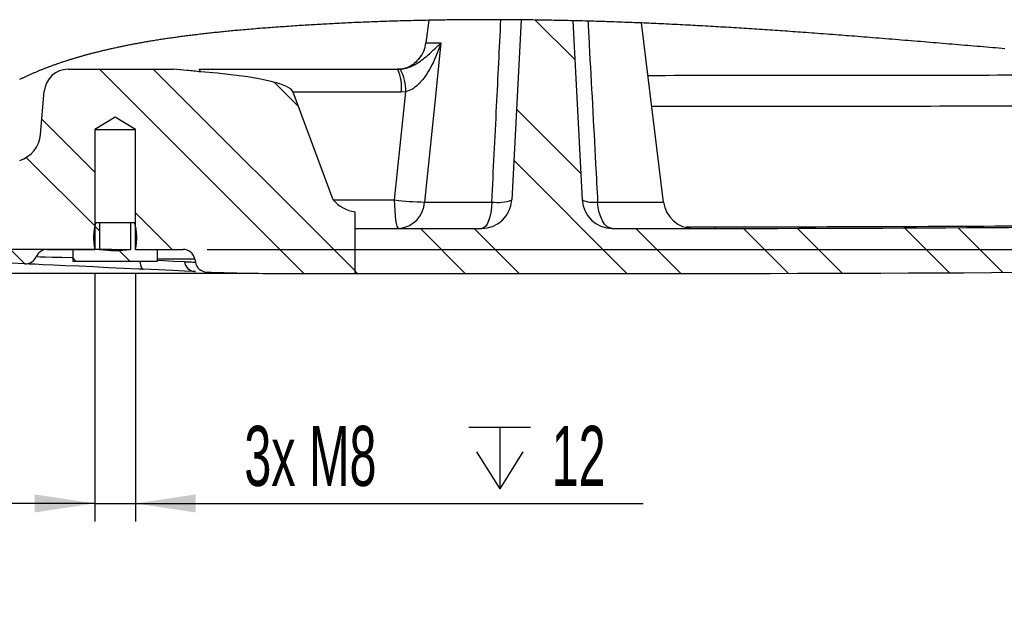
# Model space of a CAD drawing. Extents: x 0 to 4205, y 0 to 2970.
# Tile 19 of 68: x 1414 to 1824, y 1192 to 1435. Entities that reach past the tile are written whole.
import ezdxf

# ---------------------------------------------------------------- set-up
doc = ezdxf.new("R2010")
doc.units = 0
doc.header["$LTSCALE"] = 5
doc.layers.get('0').update_dxf_attribs({"linetype": 'CONTINUOUS'})
doc.styles.add('SLDTEXTSTYLE0', font='TXT', dxfattribs={"width": 0.605})
doc.dimstyles.new('SLDDIMSTYLE3', dxfattribs={"dimtxt": 25, "dimasz": 25, "dimexe": 0, "dimexo": 0.0625, "dimgap": 6.25, "dimtad": 1, "dimdec": 1, "dimlfac": 0.4, "dimrnd": 1e-09, "dimzin": 12, "dimtxsty": 'SLDTEXTSTYLE0', "dimsah": 1, "dimcen": 0.09, "dimazin": 3, "dimtfac": 1, "dimtmove": 0, "dimatfit": 3, "dimtolj": 1, "dimtzin": 12})

# ---------------------------------------------------------------- blocks, each defined once
blk = doc.blocks.new('SW_HATCH_1')
at = {"color": 0, "linetype": 'CONTINUOUS'}
for p, q in [((92.32, 87.28), (75.83, 103.78)), ((-20.7, -1.75), (-105.7, 83.24)), ((0.7, -0.7), (-83.25, 83.24)), ((-22.85, 67.75), (-32.96, 77.86)), ((94.8, 39.9), (68, 66.71)), ((-107.8, 40.45), (-129.87, 62.51)), ((-107.8, 18), (-136.34, 46.54)), ((114.01, -1.75), (66.88, 45.37)), ((-136.93, 2.22), (-156.83, 22.13)), ((-75.6, 8.24), (-90.8, 23.45)), ((-105.8, 16), (-107.77, 17.97)), ((46.66, -1.75), (27.91, 16.99)), ((69.11, -1.75), (50.36, 16.99)), ((136.46, -1.75), (117.71, 16.99)), ((181.33, -1.73), (162.61, 17)), ((203.73, -1.67), (185.03, 17.03)), ((248.44, -1.48), (229.78, 17.17)), ((270.75, -1.34), (252.12, 17.29)), ((-115.5, 3.25), (-116.8, 4.55)), ((-93.05, 3.25), (-97.59, 7.79)), ((0, 0), (0.7, -0.7)), ((1.75, -1.75), (0, 0))]:
    blk.add_line(p, q, dxfattribs=at)
blk = doc.blocks.new('SW_SYMBOL_HOLE_DEPTH')
at = {"color": 0, "linetype": 'CONTINUOUS'}
for p, q in [((0, 4375), (4000, 4375)), ((2000, 4375), (2000, 375)), ((500, 2775), (2000, 375)), ((3500, 2775), (2000, 375))]:
    blk.add_line(p, q, dxfattribs=at)
blk = doc.blocks.new('_D_20')
at = {"color": 7, "linetype": 'CONTINUOUS'}
for p, q in [((1444.82, 1329.76), (1444.82, 1226.46)), ((1461.82, 1329.76), (1461.82, 1226.46)), ((1444.82, 1233.96), (1394.82, 1233.96)), ((1444.82, 1233.96), (1461.82, 1233.96)), ((1461.82, 1233.96), (1673.44, 1233.96))]:
    blk.add_line(p, q, dxfattribs=at)
for points in [[(1444.82, 1233.96), (1419.82, 1237.71), (1419.82, 1230.21)], [(1461.82, 1233.96), (1486.82, 1230.21), (1486.82, 1237.71)]]:
    blk.add_solid(points, dxfattribs=at)
at = {"color": 7, "linetype": 'CONTINUOUS', "xscale": 0.006445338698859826, "yscale": 0.006445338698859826, "zscale": 0.006445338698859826}
blk.add_blockref('SW_SYMBOL_HOLE_DEPTH', (1600.72, 1237.58), dxfattribs=at)
at = {"color": 7, "linetype": 'CONTINUOUS', "char_height": 25, "attachment_point": 1, "style": 'SLDTEXTSTYLE0'}
for s, insert in [('3x M8', (1507.17, 1266.26)), ('12', (1635.25, 1266.26))]:
    blk.add_mtext(s, dxfattribs=dict(at, insert=insert))
blk = doc.blocks.new('_D_21')
at = {"color": 7, "linetype": 'CONTINUOUS'}
for p, q in [((2663.41, 1352.26), (2663.41, 1402.26)), ((2516.64, 1352.26), (2670.91, 1352.26)), ((2663.41, 1339.76), (2663.41, 1352.26)), ((1491.63, 1339.76), (2670.91, 1339.76)), ((2663.41, 1339.76), (2663.41, 1261.99))]:
    blk.add_line(p, q, dxfattribs=at)
for points in [[(2663.41, 1352.26), (2667.16, 1377.26), (2659.66, 1377.26)], [(2663.41, 1339.76), (2659.66, 1314.76), (2667.16, 1314.76)]]:
    blk.add_solid(points, dxfattribs=at)
at = {"color": 7, "linetype": 'CONTINUOUS', "insert": (2631.18, 1261.99), "char_height": 25, "attachment_point": 1, "rotation": 90, "style": 'SLDTEXTSTYLE0'}
blk.add_mtext('5', dxfattribs=at)
blk = doc.blocks.new('_D_22')
at = {"color": 7, "linetype": 'CONTINUOUS'}
for p, q in [((1320.38, 1339.76), (1320.38, 1394.36)), ((1451.85, 1339.76), (1312.88, 1339.76)), ((1320.38, 1329.76), (1320.38, 1339.76)), ((1510.34, 1329.76), (1312.88, 1329.76)), ((1320.38, 1329.76), (1320.38, 1279.76))]:
    blk.add_line(p, q, dxfattribs=at)
for points in [[(1320.38, 1339.76), (1324.13, 1364.76), (1316.63, 1364.76)], [(1320.38, 1329.76), (1316.63, 1304.76), (1324.13, 1304.76)]]:
    blk.add_solid(points, dxfattribs=at)
at = {"color": 7, "linetype": 'CONTINUOUS', "insert": (1288.16, 1375.26), "char_height": 25, "attachment_point": 1, "rotation": 90, "style": 'SLDTEXTSTYLE0'}
blk.add_mtext('4', dxfattribs=at)

msp = doc.modelspace()

# ---------------------------------------------------------------- linework, layer by layer
at = {"color": 7, "linetype": 'CONTINUOUS'}
for p, q in [((1584.03, 1435.18), (1582.87, 1425.73)), ((1622.57, 1435.36), (1618.64, 1360.35)), ((1644.1, 1434.99), (1648.01, 1360.35)), ((1681.91, 1359.48), (1672.75, 1434.05)), ((1433.74, 1414.76), (1477.68, 1414.76)), ((1488.28, 1414.76), (1571.12, 1414.76)), ((1572.03, 1414.8), (1570.98, 1414.76)), ((1422.2, 1387.61), (1423.77, 1405.63)), ((1544.19, 1360.35), (1527.54, 1405.28)), ((1453.32, 1394.86), (1444.82, 1389.76)), ((1461.82, 1389.76), (1453.32, 1394.86)), ((1444.82, 1389.76), (1444.82, 1339.76)), ((1444.82, 1389.76), (1461.82, 1389.76)), ((1461.82, 1339.76), (1461.82, 1389.76)), ((1553.32, 1329.76), (1553.32, 1355.44)), ((1445.23, 1351.01), (1446.82, 1351.01)), ((1446.82, 1351.01), (1446.82, 1339.76)), ((1446.82, 1351.01), (1459.82, 1351.01)), ((1459.82, 1339.76), (1459.82, 1351.01)), ((1459.82, 1351.01), (1461.42, 1351.01)), ((1553.32, 1348.51), (1606.15, 1348.51)), ((1660.49, 1348.51), (1703.32, 1348.51)), ((1425.02, 1339.76), (1444.82, 1339.76)), ((1435.82, 1334.76), (1435.82, 1339.76)), ((1435.82, 1339.76), (1444.79, 1339.76)), ((1446.82, 1339.76), (1459.82, 1339.76)), ((1461.82, 1339.76), (1481.63, 1339.76)), ((1461.85, 1339.76), (1470.82, 1339.76)), ((1470.82, 1339.76), (1470.82, 1334.76)), ((1415.62, 1333.74), (1373.06, 1335.67)), ((1470.82, 1334.76), (1435.82, 1334.76)), ((1486.55, 1335.63), (1486.76, 1334.44)), ((1486.27, 1330.53), (1486.76, 1330.51)), ((1486.76, 1330.51), (1486.32, 1330.53)), ((1520.34, 1329.76), (1553.32, 1329.76)), ((1553.32, 1329.76), (1703.32, 1329.76))]:
    msp.add_line(p, q, dxfattribs=at)
at = {"color": 8, "linetype": 'CONTINUOUS'}
for p, q in [((1582.87, 1425.73), (1589.09, 1425.73)), ((1571.12, 1414.76), (1572.18, 1414.8)), ((1572.53, 1405.28), (1527.54, 1405.28)), ((1569.82, 1360.35), (1574.44, 1405.36)), ((1574.44, 1405.36), (1572.53, 1405.28)), ((1544.19, 1360.35), (1569.82, 1360.35)), ((1582.25, 1359.48), (1610.32, 1359.48)), ((1654.44, 1359.48), (1681.91, 1359.48)), ((1691.34, 1349.11), (1703.37, 1349.11)), ((1486.55, 1335.63), (1470.82, 1335.63))]:
    msp.add_line(p, q, dxfattribs=at)
at = {"color": 7, "linetype": 'CONTINUOUS', "flags": 128}
for points in [[(1824.2, 1423.33), (1822.92, 1423.44), (1821.65, 1423.54), (1820.37, 1423.65), (1819.09, 1423.76), (1817.78, 1423.87), (1816.48, 1423.98), (1815.17, 1424.09), (1813.87, 1424.2), (1812.56, 1424.31), (1811.28, 1424.42), (1809.99, 1424.53), (1808.71, 1424.63), (1807.42, 1424.74), (1806.11, 1424.85), (1804.8, 1424.96), (1803.48, 1425.07), (1802.17, 1425.19), (1800.85, 1425.3), (1799.53, 1425.41), (1798.21, 1425.52), (1796.9, 1425.63), (1795.58, 1425.74), (1794.26, 1425.85), (1792.95, 1425.96), (1791.63, 1426.07), (1790.33, 1426.18), (1789.03, 1426.28), (1787.74, 1426.39), (1786.44, 1426.5), (1785.11, 1426.61), (1783.79, 1426.72), (1782.46, 1426.83), (1781.13, 1426.94), (1779.8, 1427.05), (1778.47, 1427.15), (1777.14, 1427.26), (1775.81, 1427.37), (1774.48, 1427.48), (1773.14, 1427.59), (1771.81, 1427.69), (1770.47, 1427.8), (1769.14, 1427.91), (1767.8, 1428.02), (1766.57, 1428.11), (1765.35, 1428.21), (1764.12, 1428.31), (1762.89, 1428.4), (1761.66, 1428.5), (1760.43, 1428.6), (1759.31, 1428.68), (1758.2, 1428.77), (1757.08, 1428.86), (1755.96, 1428.94), (1754.84, 1429.03), (1753.72, 1429.11), (1752.4, 1429.21), (1751.08, 1429.31), (1749.76, 1429.41), (1748.44, 1429.51), (1747.25, 1429.6), (1746.07, 1429.69), (1744.89, 1429.78), (1743.7, 1429.86), (1742.52, 1429.95), (1741.33, 1430.04), (1740.15, 1430.12), (1738.96, 1430.21), (1737.9, 1430.28), (1736.83, 1430.36), (1735.77, 1430.43), (1734.7, 1430.51), (1733.63, 1430.58), (1732.59, 1430.66), (1731.54, 1430.73), (1730.49, 1430.8), (1729.44, 1430.87), (1728.37, 1430.95), (1727.29, 1431.02), (1726.22, 1431.09), (1725.15, 1431.16), (1724.07, 1431.24), (1723, 1431.31), (1721.92, 1431.38), (1720.85, 1431.45), (1719.77, 1431.52), (1718.7, 1431.59), (1717.62, 1431.66), (1716.55, 1431.72), (1715.49, 1431.79), (1714.43, 1431.86), (1713.37, 1431.92), (1712.31, 1431.99), (1711.23, 1432.05), (1710.15, 1432.12), (1709.07, 1432.19), (1707.98, 1432.25), (1706.9, 1432.32), (1705.81, 1432.38), (1704.73, 1432.44), (1703.64, 1432.51), (1702.56, 1432.57), (1701.47, 1432.63), (1700.38, 1432.69), (1699.29, 1432.75), (1698.2, 1432.81), (1697.11, 1432.87), (1696.11, 1432.93), (1695.11, 1432.98), (1694.11, 1433.03), (1693.11, 1433.09), (1692.11, 1433.14), (1691.11, 1433.19), (1689.96, 1433.25), (1688.81, 1433.31), (1687.67, 1433.36), (1686.52, 1433.42), (1685.37, 1433.48), (1684.24, 1433.53), (1683.11, 1433.58), (1681.98, 1433.64), (1680.85, 1433.69), (1679.84, 1433.74), (1678.83, 1433.78), (1677.82, 1433.83), (1676.81, 1433.87), (1675.79, 1433.92), (1674.78, 1433.96), (1673.77, 1434), (1672.75, 1434.05), (1671.75, 1434.09), (1670.76, 1434.13), (1669.76, 1434.17), (1668.76, 1434.21), (1667.76, 1434.25), (1666.76, 1434.28), (1665.76, 1434.32), (1664.66, 1434.36), (1663.56, 1434.4), (1662.46, 1434.44), (1661.36, 1434.48), (1660.25, 1434.52), (1659.33, 1434.55), (1658.41, 1434.58), (1657.49, 1434.61), (1656.57, 1434.64), (1655.65, 1434.67), (1654.73, 1434.7), (1653.86, 1434.73), (1652.98, 1434.75), (1652.11, 1434.78), (1651.24, 1434.8), (1650.37, 1434.83), (1649.33, 1434.86), (1648.28, 1434.89), (1647.24, 1434.91), (1646.19, 1434.94), (1645.14, 1434.97), (1644.1, 1434.99), (1643.12, 1435.02), (1642.14, 1435.04), (1641.16, 1435.06), (1640.18, 1435.08), (1639.2, 1435.1), (1638.24, 1435.12), (1637.28, 1435.14), (1636.32, 1435.16), (1635.35, 1435.18), (1634.37, 1435.2), (1633.38, 1435.21), (1632.4, 1435.23), (1631.41, 1435.25), (1630.43, 1435.26), (1629.44, 1435.28), (1628.45, 1435.29), (1627.47, 1435.3), (1626.49, 1435.31), (1625.51, 1435.33), (1624.53, 1435.34), (1623.55, 1435.35), (1622.57, 1435.36), (1621.62, 1435.37), (1620.68, 1435.37), (1619.73, 1435.38), (1618.79, 1435.39), (1617.84, 1435.39), (1616.91, 1435.4), (1615.98, 1435.4), (1615.05, 1435.41), (1614.11, 1435.41), (1613.24, 1435.42), (1612.37, 1435.42), (1611.49, 1435.42), (1610.62, 1435.42), (1609.75, 1435.42), (1608.87, 1435.42), (1608.04, 1435.42), (1607.22, 1435.42), (1606.39, 1435.42), (1605.57, 1435.42), (1604.74, 1435.41), (1603.81, 1435.41), (1602.89, 1435.41), (1601.97, 1435.4), (1601.04, 1435.4), (1600.12, 1435.39), (1599.19, 1435.38), (1598.26, 1435.38), (1597.34, 1435.37), (1596.41, 1435.36), (1595.48, 1435.35), (1594.55, 1435.34), (1593.62, 1435.33), (1592.69, 1435.32), (1591.76, 1435.31), (1590.83, 1435.29), (1589.9, 1435.28), (1588.92, 1435.26), (1587.95, 1435.25), (1586.97, 1435.23), (1585.99, 1435.22), (1585.01, 1435.2), (1584.03, 1435.18), (1583.11, 1435.16), (1582.19, 1435.14), (1581.27, 1435.12), (1580.35, 1435.1), (1579.43, 1435.08), (1578.53, 1435.06), (1577.62, 1435.04), (1576.71, 1435.02), (1575.81, 1434.99), (1574.88, 1434.97), (1573.96, 1434.94), (1573.03, 1434.92), (1572.1, 1434.89), (1571.17, 1434.86), (1570.25, 1434.84), (1569.32, 1434.81), (1568.39, 1434.78), (1567.46, 1434.75), (1566.53, 1434.72), (1565.6, 1434.69), (1564.66, 1434.65), (1563.73, 1434.62), (1562.8, 1434.59), (1561.94, 1434.56), (1561.09, 1434.52), (1560.23, 1434.49), (1559.38, 1434.46), (1558.52, 1434.42), (1557.66, 1434.39), (1556.73, 1434.35), (1555.79, 1434.31), (1554.85, 1434.27), (1553.91, 1434.23), (1552.98, 1434.19), (1552.04, 1434.15), (1551.1, 1434.1), (1550.24, 1434.06), (1549.37, 1434.02), (1548.51, 1433.98), (1547.65, 1433.94), (1546.79, 1433.9), (1545.92, 1433.85), (1545.06, 1433.81), (1544.19, 1433.76), (1543.33, 1433.72), (1542.46, 1433.67), (1541.6, 1433.63), (1540.73, 1433.58), (1539.91, 1433.53), (1539.09, 1433.49), (1538.27, 1433.44), (1537.46, 1433.39), (1536.64, 1433.35), (1535.81, 1433.3), (1534.98, 1433.25), (1534.15, 1433.2), (1533.32, 1433.15), (1532.48, 1433.09), (1531.65, 1433.04), (1530.82, 1432.99), (1529.99, 1432.94), (1529.11, 1432.88), (1528.24, 1432.82), (1527.37, 1432.76), (1526.49, 1432.7), (1525.62, 1432.65), (1524.74, 1432.59), (1523.87, 1432.52), (1522.99, 1432.46), (1522.11, 1432.4), (1521.24, 1432.34), (1520.36, 1432.27), (1519.48, 1432.21), (1518.65, 1432.15), (1517.82, 1432.09), (1516.99, 1432.02), (1516.17, 1431.96), (1515.34, 1431.9), (1514.46, 1431.83), (1513.57, 1431.76), (1512.69, 1431.69), (1511.81, 1431.61), (1510.93, 1431.54), (1510.05, 1431.47), (1509.22, 1431.4), (1508.39, 1431.33), (1507.56, 1431.26), (1506.73, 1431.18), (1505.9, 1431.11), (1505.2, 1431.05), (1504.51, 1430.98), (1503.82, 1430.92), (1503.13, 1430.86), (1502.43, 1430.79), (1501.74, 1430.73), (1501.09, 1430.67), (1500.44, 1430.6), (1499.79, 1430.54), (1499.13, 1430.48), (1498.48, 1430.41), (1497.86, 1430.35), (1497.24, 1430.29), (1496.61, 1430.22), (1495.99, 1430.16), (1495.37, 1430.09), (1494.76, 1430.03), (1494.15, 1429.96), (1493.54, 1429.9), (1492.93, 1429.83), (1492.3, 1429.76), (1491.68, 1429.69), (1491.06, 1429.62), (1490.44, 1429.55), (1489.82, 1429.48), (1489.2, 1429.41), (1488.58, 1429.34), (1487.96, 1429.27), (1487.34, 1429.19), (1486.72, 1429.12), (1486.1, 1429.04), (1485.48, 1428.97), (1484.86, 1428.89), (1484.24, 1428.81), (1483.68, 1428.74), (1483.11, 1428.67), (1482.55, 1428.6), (1481.98, 1428.52), (1481.42, 1428.45), (1480.86, 1428.37), (1480.32, 1428.3), (1479.78, 1428.23), (1479.25, 1428.16), (1478.71, 1428.08), (1478.17, 1428.01), (1477.64, 1427.93), (1477.1, 1427.86), (1476.57, 1427.78), (1476.01, 1427.7), (1475.45, 1427.62), (1474.89, 1427.54), (1474.33, 1427.45), (1473.78, 1427.37), (1473.22, 1427.29), (1472.66, 1427.2), (1472.11, 1427.11), (1471.55, 1427.03), (1471, 1426.94), (1470.45, 1426.85), (1469.89, 1426.76), (1469.37, 1426.68), (1468.85, 1426.59), (1468.33, 1426.51), (1467.81, 1426.42), (1467.29, 1426.33), (1466.82, 1426.26), (1466.35, 1426.17), (1465.89, 1426.09), (1465.42, 1426.01), (1464.95, 1425.93), (1464.49, 1425.85), (1464.03, 1425.77), (1463.57, 1425.69), (1463.12, 1425.6), (1462.65, 1425.52), (1462.18, 1425.43), (1461.72, 1425.35), (1461.26, 1425.26), (1460.79, 1425.17), (1460.33, 1425.08), (1459.86, 1424.99), (1459.4, 1424.9), (1458.94, 1424.81), (1458.48, 1424.72), (1458.02, 1424.63), (1457.56, 1424.54), (1457.1, 1424.45), (1456.64, 1424.35), (1456.22, 1424.27), (1455.8, 1424.18), (1455.38, 1424.09), (1454.97, 1424.01), (1454.55, 1423.92), (1454.13, 1423.83), (1453.68, 1423.73), (1453.22, 1423.63), (1452.77, 1423.53), (1452.32, 1423.43), (1451.87, 1423.33), (1451.42, 1423.23), (1450.96, 1423.13), (1450.55, 1423.04), (1450.14, 1422.94), (1449.73, 1422.85), (1449.32, 1422.75), (1448.91, 1422.66), (1448.5, 1422.56), (1448.09, 1422.46), (1447.68, 1422.36), (1447.28, 1422.27), (1446.87, 1422.17), (1446.47, 1422.07), (1446.06, 1421.97), (1445.68, 1421.87), (1445.3, 1421.78), (1444.92, 1421.68), (1444.54, 1421.58), (1444.16, 1421.48), (1443.79, 1421.39), (1443.43, 1421.3), (1443.07, 1421.2), (1442.7, 1421.1), (1442.34, 1421.01), (1441.98, 1420.91), (1441.64, 1420.82), (1441.3, 1420.73), (1440.96, 1420.63), (1440.62, 1420.54), (1440.28, 1420.45), (1439.95, 1420.35), (1439.61, 1420.26), (1439.27, 1420.16), (1438.94, 1420.07), (1438.6, 1419.97), (1438.27, 1419.88), (1437.94, 1419.78), (1437.62, 1419.69), (1437.29, 1419.59), (1436.96, 1419.49), (1436.62, 1419.39), (1436.29, 1419.29), (1435.96, 1419.19), (1435.63, 1419.09), (1435.31, 1418.99), (1434.98, 1418.89), (1434.66, 1418.79), (1434.34, 1418.69), (1434.01, 1418.59), (1433.68, 1418.49), (1433.35, 1418.38), (1433.03, 1418.28), (1432.7, 1418.17), (1432.37, 1418.07), (1432.05, 1417.96), (1431.72, 1417.85), (1431.4, 1417.75), (1431.08, 1417.64), (1430.76, 1417.53), (1430.44, 1417.42), (1430.12, 1417.32), (1429.81, 1417.21), (1429.49, 1417.1), (1429.18, 1416.99), (1428.86, 1416.88), (1428.54, 1416.77), (1428.22, 1416.66), (1427.91, 1416.54), (1427.59, 1416.43), (1427.27, 1416.31), (1426.96, 1416.2), (1426.64, 1416.08), (1426.33, 1415.97), (1426.02, 1415.85), (1425.7, 1415.74), (1425.39, 1415.62), (1425.08, 1415.5), (1424.77, 1415.38), (1424.49, 1415.27), (1424.2, 1415.16), (1423.92, 1415.05), (1423.64, 1414.94), (1423.35, 1414.83), (1423.07, 1414.72), (1422.77, 1414.6), (1422.46, 1414.48), (1422.16, 1414.35), (1421.85, 1414.23), (1421.55, 1414.11), (1421.25, 1413.98), (1420.96, 1413.86), (1420.66, 1413.74), (1420.37, 1413.61), (1420.07, 1413.49), (1419.77, 1413.36), (1419.47, 1413.23), (1419.17, 1413.1), (1418.87, 1412.97), (1418.58, 1412.84), (1418.28, 1412.71), (1417.99, 1412.58), (1417.69, 1412.45), (1417.4, 1412.32), (1417.1, 1412.18), (1416.81, 1412.05), (1416.52, 1411.92), (1416.23, 1411.78), (1415.96, 1411.66), (1415.7, 1411.53), (1415.43, 1411.41), (1415.17, 1411.28), (1414.91, 1411.16), (1414.64, 1411.03), (1414.36, 1410.89), (1414.07, 1410.75), (1413.79, 1410.61), (1413.51, 1410.47)], [(1527.54, 1405.28), (1526.63, 1406.44), (1524.78, 1407.57), (1522, 1408.67), (1518.34, 1409.71), (1513.85, 1410.69), (1508.59, 1411.59), (1502.62, 1412.39), (1496.04, 1413.09), (1488.92, 1413.68)], [(1464.97, 1331.5), (1463.24, 1331.58), (1456.98, 1331.86), (1450.61, 1332.15), (1444.31, 1332.44), (1438.28, 1332.71), (1432.66, 1332.97), (1427.64, 1333.19), (1423.34, 1333.39), (1419.91, 1333.55), (1417.44, 1333.66), (1416, 1333.72), (1415.62, 1333.74)], [(1486.32, 1330.53), (1482.27, 1330.71), (1477.24, 1330.94), (1471.41, 1331.21), (1464.97, 1331.5)]]:
    msp.add_lwpolyline(points, dxfattribs=at)
at = {"color": 8, "linetype": 'CONTINUOUS', "flags": 128}
for points in [[(1589.09, 1425.73), (1586.53, 1400.92), (1582.25, 1359.48)], [(1571.58, 1348.51), (1571.25, 1348.73), (1570.93, 1349.4), (1570.63, 1350.48), (1570.37, 1351.94), (1570.15, 1353.73), (1569.98, 1355.77), (1569.87, 1358.01), (1569.82, 1360.35)], [(1610.32, 1359.48), (1610.16, 1357.27), (1609.87, 1355.19), (1609.46, 1353.29), (1608.94, 1351.65), (1608.32, 1350.31), (1607.64, 1349.32), (1606.91, 1348.71), (1606.15, 1348.51)], [(1660.49, 1348.51), (1659.39, 1348.71), (1658.33, 1349.32), (1657.34, 1350.31), (1656.45, 1351.65), (1655.7, 1353.29), (1655.1, 1355.19), (1654.67, 1357.27), (1654.44, 1359.48)], [(1420.43, 1336.75), (1420.77, 1336.74), (1422.02, 1336.71), (1424.23, 1336.65), (1427.2, 1336.57), (1431.03, 1336.47), (1435.38, 1336.36), (1435.82, 1336.35)], [(1463.7, 1334.76), (1463.77, 1334.01), (1463.89, 1333.3), (1464.05, 1332.69), (1464.25, 1332.19), (1464.47, 1331.82), (1464.71, 1331.59), (1464.97, 1331.5)], [(1470.82, 1335.25), (1473.48, 1335.11), (1477.71, 1334.89), (1482.28, 1334.66)]]:
    msp.add_lwpolyline(points, dxfattribs=at)
at = {"color": 7, "linetype": 'CONTINUOUS'}
for centre, radius, start, end in [((1570.47, 1427.26), 12.5, 319.8059, 353.0024), ((1433.74, 1404.76), 10, 90.0004, 174.9987), ((1409.74, 1388.7), 12.5, 287.6365, 355.0012), ((1555.1, 1369.67), 14.34, 220.5252, 262.8966), ((1606.15, 1361.01), 12.5, 270.0013, 356.9995), ((1660.49, 1361.01), 12.5, 183.0005, 269.9987), ((1694.31, 1361.01), 12.5, 186.9995, 269.9999), ((1703.33, 18829.57), 17481.06, 269.999987, 271.835626), ((1468.27, 1344.49), 23.95, 164.207, 191.3995), ((1438.39, 1344.49), 23.94, 348.5945, 15.799), ((1703.32, 18829.74), 17499.98, 270, 272.414928), ((1425.02, 1334.76), 5, 90.001, 156.5644), ((1453.32, 1382.33), 43.06, 261.3187, 278.6813), ((1481.63, 1334.76), 5, 9.9995, 89.9989), ((1415.84, 1338.74), 5, 267.4065, 336.5558), ((1491.68, 1335.31), 5, 190.0013, 267.7952), ((1520.34, 2079.77), 750.01, 267.79538, 269.99993)]:
    msp.add_arc(centre, radius, start, end, dxfattribs=at)
at = {"color": 8, "linetype": 'CONTINUOUS'}
for centre, radius, start, end in [((1487.51, 1413.61), 1.39, 9.1969, 56.1094), ((1555, 1407.51), 17.67, 352.7464, 24.2067), ((1556.42, 1406.04), 18.03, 357.8404, 29.0653), ((1584.43, 1480.02), 120.56, 263.038, 268.9638), ((1570.79, 1359.95), 11.47, 273.9696, 357.6673), ((1612.76, 1376.35), 17.04, 261.7702, 290.1648), ((1652.79, 1371.47), 12.1, 246.7489, 277.866), ((1700.17, 1349.05), 3.19, 350.2415, 1.1159), ((1486.79, 1335.03), 4.53, 184.7483, 264.0665)]:
    msp.add_arc(centre, radius, start, end, dxfattribs=at)
for points, knots in [([(1610.32, 1359.48), (1610.99, 1372.78), (1612.26, 1398.09), (1613.52, 1423.4), (1614.11, 1435.41)], [0, 0, 0, 0, 0.525381, 1, 1, 1, 1]), ([(1650.37, 1434.83), (1650.55, 1431.53), (1651.63, 1411.7), (1652.98, 1386.58), (1654.16, 1364.76), (1654.44, 1359.48)], [0, 0, 0, 0, 0.13119, 0.789842, 1, 1, 1, 1]), ([(1572.18, 1414.8), (1572.98, 1414.92), (1574.22, 1415.09), (1576.61, 1415.88), (1580.04, 1417.62), (1583.53, 1420.47), (1586.7, 1423.4), (1588.28, 1424.94), (1589.09, 1425.73), (1589.09, 1425.73)], [0, 0, 0, 0, 0.11843, 0.182015, 0.366445, 0.677555, 0.835809, 0.99846, 1, 1, 1, 1]), ([(1589.09, 1425.73), (1589.09, 1425.72), (1588.62, 1424.3), (1587.64, 1421.52), (1585.35, 1416.26), (1582.43, 1411.18), (1579.09, 1407.81), (1576.69, 1406.16), (1575.4, 1405.7), (1574.44, 1405.36)], [0, 0, 0, 0, 0.001756, 0.17253, 0.340228, 0.664776, 0.842632, 0.883332, 1, 1, 1, 1]), ([(1675.43, 1412.25), (1695.13, 1412.26), (1751.78, 1412.29), (1808.43, 1412.38), (1845.38, 1412.43)], [0, 0, 0, 0, 0.347726, 1, 1, 1, 1]), ([(1845.45, 1399.4), (1808.48, 1399.36), (1752.34, 1399.29), (1696.19, 1399.26), (1677.02, 1399.25)], [0, 0, 0, 0, 0.658505, 1, 1, 1, 1]), ([(1703.37, 1349.11), (1753.15, 1349.23), (1852.72, 1349.46), (2002.07, 1351.54), (2140.64, 1354.45), (2229.41, 1357.27), (2268.41, 1358.51)], [0, 0, 0, 0, 0.264266, 0.528535, 0.792881, 1, 1, 1, 1]), ([(1482.28, 1334.66), (1482.49, 1334.65), (1483.43, 1334.6), (1484.8, 1334.53), (1486.08, 1334.47), (1486.64, 1334.45), (1486.76, 1334.44)], [0, 0, 0, 0, 0.143917, 0.625751, 0.918891, 1, 1, 1, 1])]:
    msp.add_open_spline(points, degree=3, knots=knots, dxfattribs=at)
at = {"color": 7, "linetype": 'CONTINUOUS'}
for points, knots in [([(1579.87, 1419.3), (1579.33, 1418.6), (1578.14, 1417.04), (1576.06, 1415.85), (1573.97, 1415.07), (1572.81, 1414.91), (1572.03, 1414.8)], [0, 0, 0, 0, 0.282111, 0.625081, 0.750779, 1, 1, 1, 1]), ([(1488.92, 1413.68), (1487.05, 1413.91), (1483.32, 1414.37), (1479.56, 1414.63), (1477.68, 1414.76)], [0, 0, 0, 0, 0.500226, 1, 1, 1, 1]), ([(1491.11, 1330.33), (1491.22, 1330.32), (1491.36, 1330.32), (1491.42, 1330.31), (1491.48, 1330.31), (1491.47, 1330.31), (1491.47, 1330.31)], [0, 0, 0, 0, 0.768474, 0.958127, 0.99918, 1, 1, 1, 1])]:
    msp.add_open_spline(points, degree=3, knots=knots, dxfattribs=at)

# ---------------------------------------------------------------- block references
msp.add_blockref('SW_HATCH_1', (1552.62, 1331.51), dxfattribs=at)

# ---------------------------------------------------------------- dimensions: what is measured, and where the dimension line sits
for base, p1, p2, picture, middle in [((2663.41, 1352.26), (1481.63, 1339.76), (2506.64, 1352.26), '_D_21', (2663.41, 1271.54)), ((1320.38, 1339.76), (1520.34, 1329.76), (1461.85, 1339.76), '_D_22', (1320.38, 1384.81))]:
    dim = msp.add_linear_dim(base=base, p1=p1, p2=p2, angle=90, dimstyle='SLDDIMSTYLE3', dxfattribs=at)
    dim.commit()
    dim.dimension.update_dxf_attribs({"geometry": picture, "text_midpoint": middle, "dimtype": 160})
dim = msp.add_linear_dim(base=(1461.82, 1233.96), p1=(1444.82, 1339.76), p2=(1461.82, 1339.76), angle=0, text='3x M8{\\fGDT;x}12', dimstyle='SLDDIMSTYLE3', dxfattribs=at)
dim.commit()
dim.dimension.update_dxf_attribs({"geometry": '_D_20', "text_midpoint": (1590.31, 1233.96), "dimtype": 160})

doc.saveas('drawing.dxf')
